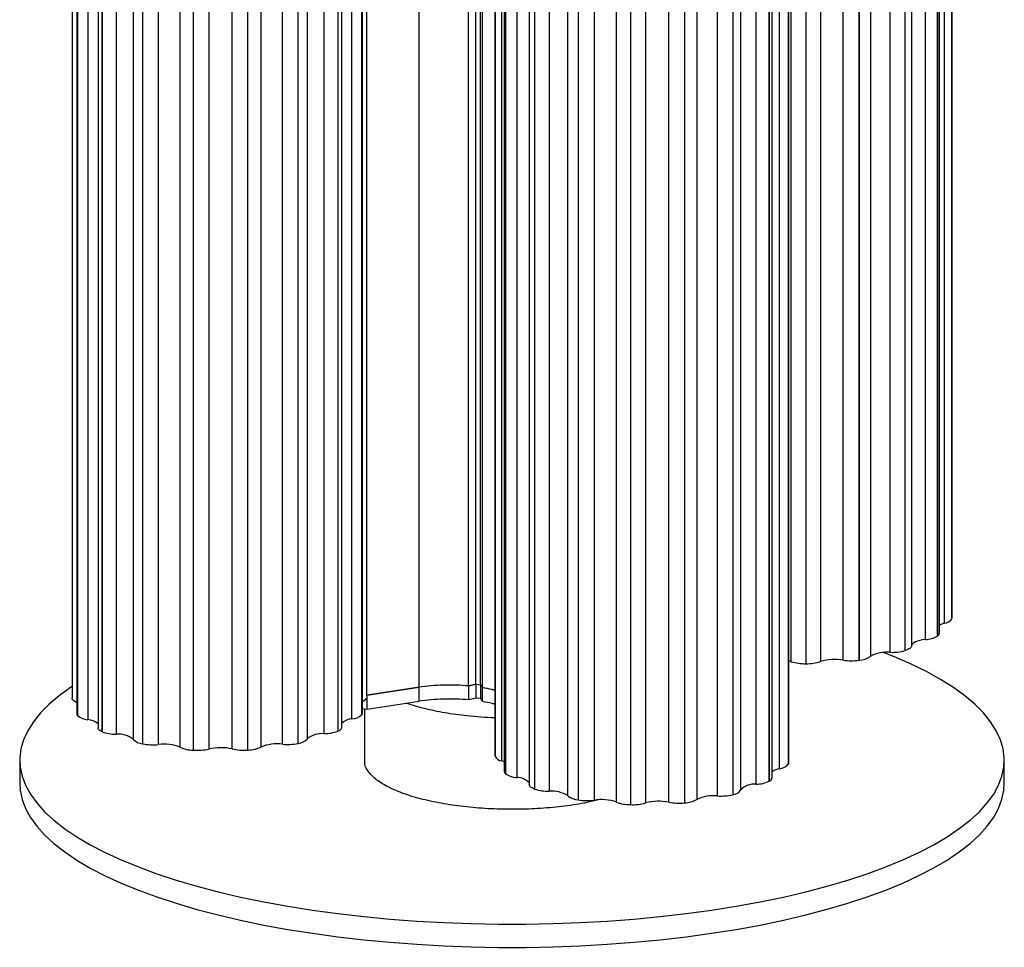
# Paper-space layout '_Dimétrica' of a CAD drawing. Header units: millimetres. Extents: x 5557 to 5757, y 1512 to 1889.
# Tile 1 of 2: x 5557 to 5757, y 1512 to 1700. Entities that reach past the tile are written whole.
import ezdxf

# ---------------------------------------------------------------- set-up
doc = ezdxf.new("R2010")
doc.units = ezdxf.units.MM

psp = doc.layouts.new('_Dimétrica')

# ---------------------------------------------------------------- linework, layer by layer
at = {"color": 7, "linetype": 'Continuous', "lineweight": 25}
for p, q in [((5745.19, 1577.71), (5745.19, 1866.21)), ((5746.7, 1867.14), (5746.7, 1578.65)), ((5746.71, 1578.67), (5746.71, 1867.17)), ((5746.72, 1578.78), (5746.72, 1867.28)), ((5744.19, 1575.71), (5744.19, 1864.21)), ((5741.34, 1574.41), (5741.34, 1862.91)), ((5743.76, 1863.6), (5743.76, 1575.1)), ((5743.79, 1575.12), (5743.79, 1863.62)), ((5734.17, 1571.8), (5734.17, 1860.3)), ((5737.18, 1860.65), (5737.18, 1572.15)), ((5737.23, 1572.17), (5737.23, 1860.67)), ((5738.51, 1861.64), (5738.51, 1573.14)), ((5714.09, 1569.91), (5714.09, 1858.41)), ((5720, 1858.43), (5720, 1569.93)), ((5724.66, 1570.23), (5724.66, 1858.73)), ((5727.85, 1858.7), (5727.85, 1570.2)), ((5727.91, 1570.21), (5727.91, 1858.71)), ((5730.15, 1859.46), (5730.15, 1570.96)), ((5717.03, 1858), (5717.03, 1569.5)), ((5717.09, 1569.5), (5717.09, 1858)), ((5638.49, 1564.71), (5638.49, 1852.26)), ((5648.53, 1564.98), (5648.53, 1852.54)), ((5650.02, 1565.35), (5650.02, 1852.9)), ((5650.96, 1565.23), (5650.96, 1852.79)), ((5651.34, 1564.63), (5651.34, 1852.18)), ((5568, 1850.98), (5568, 1562.48)), ((5627.87, 1563.11), (5627.87, 1850.67)), ((5568.95, 1847.83), (5568.95, 1559.33)), ((5569.11, 1847.46), (5569.11, 1558.96)), ((5569.13, 1558.94), (5569.13, 1847.44)), ((5571.18, 1846.62), (5571.18, 1558.12)), ((5624.82, 1558.27), (5624.82, 1846.77)), ((5626.82, 1847.6), (5626.82, 1559.1)), ((5626.84, 1559.12), (5626.84, 1847.62)), ((5626.98, 1559.47), (5626.98, 1847.97)), ((5573.27, 1844.99), (5573.27, 1556.49)), ((5574.1, 1844.18), (5574.1, 1555.68)), ((5574.14, 1555.66), (5574.14, 1844.16)), ((5621.98, 1844.29), (5621.98, 1555.8)), ((5622.02, 1555.81), (5622.02, 1844.31)), ((5622.8, 1556.61), (5622.8, 1845.11)), ((5576.93, 1843.65), (5576.93, 1555.15)), ((5580.46, 1554.09), (5580.46, 1842.59)), ((5615.73, 1842.69), (5615.73, 1554.19)), ((5619.22, 1555.27), (5619.22, 1843.77)), ((5582.3, 1841.72), (5582.3, 1553.22)), ((5582.36, 1553.21), (5582.36, 1841.71)), ((5585.51, 1841.57), (5585.51, 1553.07)), ((5589.96, 1552.51), (5589.96, 1841.01)), ((5592.61, 1840.42), (5592.61, 1551.92)), ((5592.67, 1551.92), (5592.67, 1840.42)), ((5595.77, 1840.66), (5595.77, 1552.16)), ((5600.52, 1552.18), (5600.52, 1840.68)), ((5603.63, 1840.45), (5603.63, 1551.95)), ((5603.7, 1551.95), (5603.7, 1840.45)), ((5606.32, 1841.05), (5606.32, 1552.56)), ((5610.73, 1553.14), (5610.73, 1841.64)), ((5613.88, 1841.8), (5613.88, 1553.3)), ((5613.94, 1553.31), (5613.94, 1841.81)), ((5653.96, 1839.24), (5653.96, 1550.74)), ((5653.96, 1550.72), (5653.96, 1839.22)), ((5655.26, 1838.25), (5655.26, 1549.75)), ((5655.78, 1836.12), (5655.78, 1547.63)), ((5711.72, 1548.16), (5711.72, 1836.66)), ((5713.49, 1837.55), (5713.49, 1549.05)), ((5713.5, 1549.07), (5713.5, 1837.57)), ((5713.56, 1549.3), (5713.56, 1837.8)), ((5656.06, 1835.63), (5656.06, 1547.13)), ((5656.09, 1547.11), (5656.09, 1835.61)), ((5658.35, 1834.87), (5658.35, 1546.37)), ((5709.58, 1834.11), (5709.58, 1545.61)), ((5709.61, 1545.63), (5709.61, 1834.13)), ((5710.19, 1546.32), (5710.19, 1834.82)), ((5660.87, 1833.43), (5660.87, 1544.93)), ((5661.93, 1832.52), (5661.93, 1544.02)), ((5661.98, 1544.01), (5661.98, 1832.51)), ((5664.9, 1832.08), (5664.9, 1543.58)), ((5703.8, 1832.32), (5703.8, 1543.82)), ((5706.97, 1545), (5706.97, 1833.5)), ((5668.71, 1542.64), (5668.71, 1831.14)), ((5670.78, 1830.33), (5670.78, 1541.83)), ((5670.84, 1541.82), (5670.84, 1830.32)), ((5674.02, 1830.27), (5674.02, 1541.78)), ((5694.88, 1830.4), (5694.88, 1541.9)), ((5699.12, 1542.62), (5699.12, 1831.12)), ((5702.21, 1831.38), (5702.21, 1542.88)), ((5702.26, 1542.89), (5702.26, 1831.39)), ((5678.6, 1541.35), (5678.6, 1829.85)), ((5681.4, 1829.35), (5681.4, 1540.85)), ((5681.47, 1540.85), (5681.47, 1829.35)), ((5684.49, 1829.69), (5684.49, 1541.19)), ((5689.21, 1541.35), (5689.21, 1829.85)), ((5692.37, 1829.71), (5692.37, 1541.22)), ((5692.44, 1541.22), (5692.44, 1829.72)), ((5746.7, 1578.65), (5746.71, 1578.67)), ((5746.72, 1578.78), (5746.71, 1578.67)), ((5743.76, 1575.1), (5743.79, 1575.12)), ((5737.18, 1572.15), (5737.23, 1572.17)), ((5727.85, 1570.2), (5727.91, 1570.21)), ((5717.03, 1569.5), (5717.09, 1569.5)), ((5627.87, 1563.11), (5638.49, 1564.71)), ((5638.53, 1564.7), (5627.91, 1563.1)), ((5638.53, 1561.87), (5638.53, 1564.7)), ((5648.53, 1564.98), (5650.02, 1565.35)), ((5650.06, 1565.35), (5648.57, 1564.98)), ((5648.57, 1562.15), (5648.57, 1564.98)), ((5650.02, 1565.35), (5650.96, 1565.23)), ((5650.06, 1562.52), (5650.06, 1565.35)), ((5650.96, 1565.23), (5651.34, 1564.63)), ((5651, 1562.4), (5651, 1565.17)), ((5651.38, 1561.79), (5651.38, 1564.62)), ((5627.74, 1563.12), (5627.87, 1563.11)), ((5627.91, 1563.1), (5627.87, 1563.11)), ((5627.91, 1560.28), (5627.91, 1563.1)), ((5650.06, 1562.52), (5648.57, 1562.15)), ((5651, 1562.4), (5650.06, 1562.52)), ((5651.38, 1561.79), (5651, 1562.4)), ((5626.98, 1560.39), (5627.91, 1560.28)), ((5627.37, 1560.34), (5627.37, 1549.9)), ((5627.91, 1560.28), (5638.53, 1561.87)), ((5569.11, 1558.96), (5569.13, 1558.94)), ((5626.82, 1559.1), (5626.84, 1559.12)), ((5574.1, 1555.68), (5574.14, 1555.66)), ((5621.98, 1555.8), (5622.02, 1555.81)), ((5582.3, 1553.22), (5582.36, 1553.21)), ((5613.88, 1553.3), (5613.94, 1553.31)), ((5592.61, 1551.92), (5592.67, 1551.92)), ((5603.63, 1551.95), (5603.7, 1551.95)), ((5653.96, 1550.74), (5653.96, 1550.72)), ((5557.36, 1549.89), (5557.36, 1545.17)), ((5713.49, 1549.05), (5713.5, 1549.07)), ((5757.36, 1545.17), (5757.36, 1549.89)), ((5656.06, 1547.13), (5656.09, 1547.11)), ((5661.93, 1544.02), (5661.98, 1544.01)), ((5709.58, 1545.61), (5709.61, 1545.63)), ((5702.21, 1542.88), (5702.26, 1542.89)), ((5670.78, 1541.83), (5670.84, 1541.82)), ((5681.4, 1540.85), (5681.47, 1540.85)), ((5692.37, 1541.22), (5692.44, 1541.22))]:
    psp.add_line(p, q, dxfattribs=at)
at = {"color": 7, "linetype": 'Continuous', "lineweight": 25, "flags": 128}
for points in [[(5741.34, 1574.41), (5740.75, 1574.34), (5740.2, 1574.23), (5739.71, 1574.09), (5739.29, 1573.93), (5738.96, 1573.75), (5738.71, 1573.56), (5738.56, 1573.35), (5738.51, 1573.14)], [(5738.51, 1573.14), (5738.48, 1573.01), (5738.42, 1572.87), (5738.31, 1572.74), (5738.17, 1572.61), (5737.99, 1572.49), (5737.77, 1572.37), (5737.51, 1572.27), (5737.23, 1572.17)], [(5622.01, 1518.71), (5627.26, 1518.1), (5632.6, 1517.59), (5638.03, 1517.18), (5643.51, 1516.88), (5649.04, 1516.67), (5654.59, 1516.57), (5660.15, 1516.57), (5665.7, 1516.67), (5671.22, 1516.88), (5676.7, 1517.19), (5682.13, 1517.59), (5687.47, 1518.1), (5692.73, 1518.71), (5697.87, 1519.41), (5702.89, 1520.21), (5707.77, 1521.1), (5712.49, 1522.08), (5717.04, 1523.14), (5721.41, 1524.29), (5725.58, 1525.52), (5729.53, 1526.82), (5733.27, 1528.19), (5736.77, 1529.63), (5740.02, 1531.13), (5743.02, 1532.69), (5745.76, 1534.31), (5748.22, 1535.97), (5750.4, 1537.67), (5752.29, 1539.41), (5753.89, 1541.19), (5755.2, 1542.99), (5756.19, 1544.81), (5756.89, 1546.65), (5757.27, 1548.5), (5757.35, 1550.35), (5757.12, 1552.21), (5756.58, 1554.05), (5755.73, 1555.88), (5754.58, 1557.69), (5753.13, 1559.48), (5751.38, 1561.24), (5749.34, 1562.97), (5747.02, 1564.65), (5744.42, 1566.29), (5741.55, 1567.88), (5738.42, 1569.41), (5735.04, 1570.88), (5732.82, 1571.76)], [(5714.09, 1569.91), (5713.62, 1570.05), (5713.56, 1570.07)], [(5568, 1564.85), (5567.7, 1564.65), (5565.37, 1562.96), (5563.34, 1561.24), (5561.59, 1559.48), (5560.14, 1557.69), (5558.99, 1555.88), (5558.14, 1554.05), (5557.6, 1552.2), (5557.37, 1550.35), (5557.45, 1548.5), (5557.83, 1546.65), (5558.53, 1544.81), (5559.53, 1542.99), (5560.83, 1541.19), (5562.43, 1539.41), (5564.32, 1537.67), (5566.5, 1535.96), (5568.97, 1534.3), (5571.7, 1532.69), (5574.7, 1531.13), (5577.96, 1529.63), (5581.46, 1528.19), (5585.19, 1526.81), (5589.15, 1525.51), (5593.32, 1524.29), (5597.69, 1523.14), (5602.24, 1522.08), (5606.96, 1521.1), (5611.84, 1520.21), (5616.86, 1519.41), (5622.01, 1518.71)], [(5568.95, 1561.62), (5568.78, 1561.69), (5568.55, 1561.81), (5568.36, 1561.93), (5568.21, 1562.06), (5568.1, 1562.19), (5568.03, 1562.32), (5568, 1562.46), (5568, 1562.48)], [(5574.1, 1555.68), (5573.87, 1555.79), (5573.67, 1555.91), (5573.51, 1556.04), (5573.39, 1556.17), (5573.31, 1556.3), (5573.28, 1556.44), (5573.27, 1556.49)], [(5655.78, 1549.55), (5655.69, 1549.6), (5655.26, 1549.75)], [(5713.56, 1549.3), (5713.55, 1549.2), (5713.5, 1549.07)], [(5557.36, 1545.17), (5557.45, 1543.78), (5557.83, 1541.93), (5558.53, 1540.1), (5559.53, 1538.27), (5560.83, 1536.47), (5562.43, 1534.7), (5564.32, 1532.95), (5566.5, 1531.25), (5568.97, 1529.59), (5571.7, 1527.97), (5574.7, 1526.41), (5577.96, 1524.91), (5581.46, 1523.47), (5585.19, 1522.1), (5589.15, 1520.8), (5593.32, 1519.57), (5597.69, 1518.43), (5602.24, 1517.36), (5606.96, 1516.38), (5611.84, 1515.49), (5616.86, 1514.7), (5622.01, 1513.99)], [(5622.01, 1513.99), (5627.26, 1513.39), (5632.6, 1512.88), (5638.03, 1512.47), (5643.51, 1512.16), (5649.04, 1511.96), (5654.59, 1511.85), (5660.15, 1511.85), (5665.7, 1511.96), (5671.22, 1512.16), (5676.7, 1512.47), (5682.13, 1512.88), (5687.47, 1513.39), (5692.73, 1514), (5697.87, 1514.7), (5702.89, 1515.5), (5707.77, 1516.39), (5712.49, 1517.36), (5717.04, 1518.43), (5721.41, 1519.58), (5725.58, 1520.8), (5729.53, 1522.1), (5733.27, 1523.48), (5736.77, 1524.91), (5740.02, 1526.42), (5743.02, 1527.98), (5745.76, 1529.59), (5748.22, 1531.25), (5750.4, 1532.96), (5752.29, 1534.7), (5753.89, 1536.47), (5755.2, 1538.28), (5756.19, 1540.1), (5756.89, 1541.94), (5757.27, 1543.79), (5757.36, 1545.17)], [(5661.93, 1544.02), (5661.67, 1544.13), (5661.44, 1544.24), (5661.25, 1544.36), (5661.09, 1544.49), (5660.98, 1544.62), (5660.91, 1544.75), (5660.87, 1544.89), (5660.87, 1544.93)]]:
    psp.add_lwpolyline(points, dxfattribs=at)
at = {"color": 7, "linetype": 'Continuous', "lineweight": 25}
for centre, radius, start, end in [((5745, 1579.71), 2.01, 275.4349, 327.9619), ((5746.09, 1573.9), 3.92, 103.2409, 118.9122), ((5741.05, 1580.04), 5.64, 272.9504, 298.7957), ((5743.44, 1575.8), 0.763, 297.6779, 353.0447), ((5734.55, 1581.63), 9.83, 267.7986, 285.5097), ((5722.98, 1560.13), 10.24, 80.5472, 106.9085), ((5726.38, 1581.57), 11.47, 261.3888, 277.3527), ((5727.59, 1574.87), 4.67, 273.8643, 303.2264), ((5733.51, 1564.97), 6.87, 84.4888, 119.2534), ((5716.83, 1578.68), 9.19, 252.6504, 271.1936), ((5717.24, 1578.51), 9.02, 269.0529, 287.8358), ((5626.5, 1563.19), 1.45, 289.3363, 328.9571), ((5569.52, 1559.35), 0.566, 182.1565, 224.3215), ((5571.48, 1561.85), 3.74, 231.166, 265.3485), ((5571.01, 1554.79), 3.34, 47.2653, 87.1012), ((5625.02, 1554.95), 3.33, 93.5096, 131.8342), ((5624.52, 1561.83), 3.58, 274.7774, 310.0477), ((5626.43, 1559.49), 0.549, 317.6874, 358.2921), ((5621.73, 1556.88), 1.11, 284.941, 345.6368), ((5576.97, 1563.21), 8.06, 249.4233, 269.6952), ((5577.38, 1550.21), 4.96, 51.5169, 95.2017), ((5582.57, 1556.16), 2.95, 224.5513, 264.8179), ((5613.68, 1556.1), 2.8, 275.2559, 316.9506), ((5618.78, 1550.51), 4.78, 84.7467, 129.5889), ((5619.14, 1563.13), 7.86, 270.5373, 291.1446), ((5584.44, 1564.22), 11.2, 259.2911, 275.5089), ((5586.65, 1544.16), 8.99, 68.3921, 97.2464), ((5592.79, 1559), 7.08, 246.4196, 268.5578), ((5593.39, 1562.55), 10.66, 266.1608, 282.9331), ((5598.18, 1541.65), 10.78, 77.4354, 102.879), ((5602.86, 1562.69), 10.77, 257.4534, 274.1109), ((5603.5, 1558.83), 6.88, 271.6615, 294.2343), ((5609.65, 1544.37), 8.83, 82.936, 112.1369), ((5611.75, 1564.22), 11.13, 264.7762, 281.0645), ((5655.4, 1551.29), 1.55, 201.6585, 264.7167), ((5712.32, 1544.46), 3.75, 99.1821, 124.5549), ((5711.47, 1550.87), 2.72, 275.2951, 317.9012), ((5656.44, 1547.67), 0.658, 184.3335, 235.1961), ((5658.66, 1551.1), 4.75, 237.1478, 266.2019), ((5658.37, 1542.98), 3.38, 42.3532, 90.3622), ((5709.31, 1546.47), 0.89, 289.5739, 350.468), ((5664.73, 1552.67), 9.08, 252.3547, 271.0427), ((5706.58, 1541.2), 3.82, 84.09, 136.6953), ((5706.76, 1551.75), 6.75, 271.794, 294.6436), ((5665.44, 1537.6), 6, 56.9989, 95.2049), ((5671.09, 1545.67), 3.85, 231.8835, 265.4297), ((5698.27, 1534.77), 7.9, 83.835, 115.3963), ((5699.8, 1553.19), 10.59, 266.3256, 283.1728), ((5702.06, 1544.96), 2.08, 275.439, 326.7395), ((5672.59, 1553.14), 11.46, 261.1908, 277.1659), ((5675.44, 1532.13), 9.75, 71.1176, 98.383), ((5681.43, 1549.02), 8.17, 249.763, 269.8385), ((5681.88, 1550.77), 9.93, 267.6417, 285.2424), ((5687.2, 1530.91), 10.64, 79.0839, 104.7716), ((5691.26, 1552.4), 11.24, 259.5056, 275.6844), ((5692.15, 1546.97), 5.76, 272.8304, 298.3058)]:
    psp.add_arc(centre, radius, start, end, dxfattribs=at)
for points, knots in [([(5648.53, 1564.98), (5647.72, 1565.05), (5646.88, 1565.1), (5645.17, 1565.15), (5644.3, 1565.16), (5642.58, 1565.11), (5641.72, 1565.06), (5640.06, 1564.92), (5639.25, 1564.82), (5638.49, 1564.71)], [0, 0, 0, 0, 0.25, 0.25, 0.5, 0.5, 0.75, 0.75, 1, 1, 1, 1]), ([(5648.57, 1564.98), (5647.76, 1565.05), (5646.92, 1565.1), (5645.21, 1565.15), (5644.34, 1565.15), (5642.62, 1565.11), (5641.76, 1565.06), (5640.1, 1564.91), (5639.3, 1564.82), (5638.53, 1564.7)], [0, 0, 0, 0, 0.25, 0.25, 0.5, 0.5, 0.75, 0.75, 1, 1, 1, 1]), ([(5653.86, 1564.08), (5653.66, 1564.14), (5652.9, 1564.36), (5652, 1564.51), (5651.34, 1564.63)], [0, 0, 0, 0, 0.255544, 1, 1, 1, 1]), ([(5653.96, 1564.06), (5653.75, 1564.12), (5652.96, 1564.35), (5652.05, 1564.51), (5651.38, 1564.62)], [0, 0, 0, 0, 0.27397, 1, 1, 1, 1]), ([(5648.57, 1562.15), (5647.76, 1562.22), (5646.92, 1562.27), (5645.21, 1562.32), (5644.34, 1562.32), (5642.62, 1562.28), (5641.76, 1562.23), (5640.1, 1562.08), (5639.3, 1561.99), (5638.53, 1561.87)], [0, 0, 0, 0, 0.25, 0.25, 0.5, 0.5, 0.75, 0.75, 1, 1, 1, 1]), ([(5635.95, 1561.49), (5637.12, 1561.12), (5639.48, 1560.39), (5643.66, 1559.54), (5648.48, 1558.9), (5652, 1558.57), (5653.94, 1558.56), (5653.96, 1558.56)], [0, 0, 0, 0, 0.233904, 0.473044, 0.714368, 0.997085, 1, 1, 1, 1]), ([(5653.96, 1561.23), (5653.75, 1561.29), (5652.96, 1561.52), (5652.05, 1561.68), (5651.38, 1561.79)], [0, 0, 0, 0, 0.27397, 1, 1, 1, 1]), ([(5674.9, 1541.83), (5674.14, 1541.64), (5672.04, 1541.11), (5668.07, 1540.51), (5663.21, 1540.04), (5658.16, 1539.86), (5653.09, 1539.95), (5648.14, 1540.33), (5643.45, 1540.98), (5639.16, 1541.89), (5635.38, 1543.02), (5632.24, 1544.35), (5629.79, 1545.83), (5628.18, 1547.44), (5627.38, 1548.81), (5627.45, 1549.63), (5627.48, 1549.9)], [0, 0, 0, 0, 0.042917, 0.119686, 0.196454, 0.273223, 0.349991, 0.426759, 0.503528, 0.580296, 0.657064, 0.733833, 0.810601, 0.887369, 0.964138, 1, 1, 1, 1])]:
    psp.add_open_spline(points, degree=3, knots=knots, dxfattribs=at)

doc.saveas('drawing.dxf')
